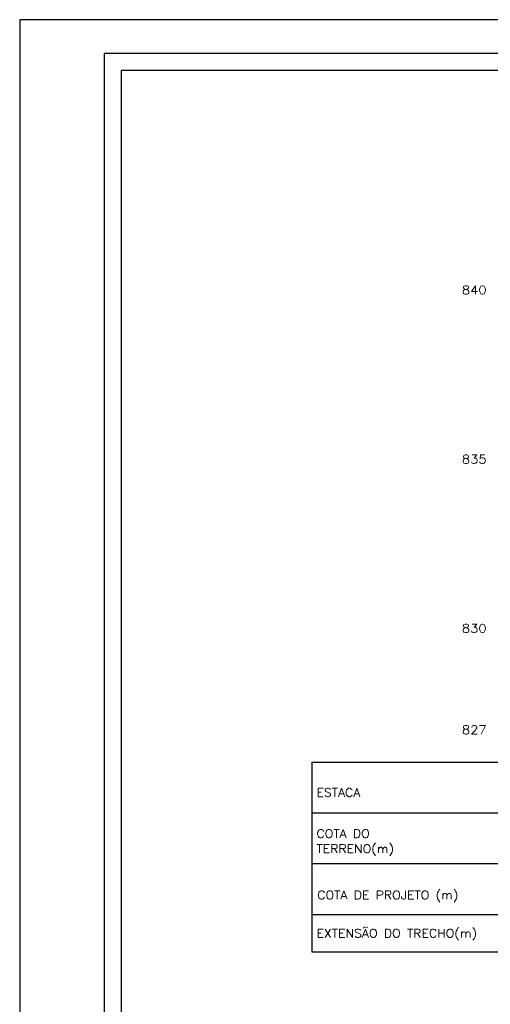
# Model space of a CAD drawing. Extents: x -1825 to 98, y 5678 to 6985.
# Tile 3 of 86: x -1825 to -1686, y 5981 to 6272. Entities that reach past the tile are written whole.
import ezdxf
from ezdxf.enums import TextEntityAlignment as Align

# ---------------------------------------------------------------- set-up
doc = ezdxf.new("R2010")
doc.units = 0
doc.header["$MEASUREMENT"] = 0
for name, color, linetype in [('PADRÃO', 7, 'CONTINUOUS'), ('PG-MALHA', 7, 'CONTINUOUS'), ('PG-TXT-100', 3, 'CONTINUOUS')]:
    doc.layers.add(name, color=color, linetype=linetype)
doc.styles.add('ROMANS', font='romans.shx', dxfattribs={"height": 1.5})

msp = doc.modelspace()

# ---------------------------------------------------------------- linework, layer by layer
at = {"layer": 'PADRÃO', "color": 2}
msp.add_lwpolyline([(-1825.2, 6272.22), (-1825.2, 5678.22), (-984.2, 5678.22), (-984.2, 6272.22), (-1825.2, 6272.22)], dxfattribs=at)
at = {"layer": 'PADRÃO', "color": 1}
msp.add_lwpolyline([(-1800.2, 5688.22), (-994.2, 5688.22), (-994.2, 6262.22), (-1800.2, 6262.22)], close=True, dxfattribs=at)
at = {"layer": 'PADRÃO', "color": 2}
msp.add_lwpolyline([(-1795.2, 5693.22), (-1174.2, 5693.22), (-1174.2, 6257.22), (-1795.2, 6257.22)], close=True, dxfattribs=at)
at = {"layer": 'PG-MALHA', "color": 4}
for p, q in [((-1738.86, 6052.7), (-1537.3, 6052.7)), ((-1738.86, 6052.7), (-1738.86, 5996.69)), ((-1537.3, 6037.7), (-1738.86, 6037.7)), ((-1537.3, 6022.7), (-1738.86, 6022.7)), ((-1738.86, 5996.69), (-1537.3, 5996.69))]:
    msp.add_line(p, q, dxfattribs=at)
msp.add_lwpolyline([(-1738.86, 6007.7), (-1537.3, 6007.7)], dxfattribs=at)

# ---------------------------------------------------------------- texts
at = {"layer": 'PG-TXT-100', "style": 'ROMANS', "width": 1.080702}
for s, p, p2 in [('840', (-1694.5, 6191.05), (-1687.17, 6191.05)), ('835', (-1694.5, 6141.05), (-1687.17, 6141.05)), ('830', (-1694.5, 6091.05), (-1687.17, 6091.05)), ('827', (-1694.5, 6061.05), (-1687.17, 6061.05))]:
    msp.add_text(s, height=2.5, dxfattribs=at).set_placement(p, p2, align=Align.FIT)
for s, p in [('ESTACA', (-1737.47, 6042.52)), ('COTA DO', (-1737.47, 6030.37)), ('TERRENO(m)', (-1737.47, 6025.9)), ('COTA DE PROJETO (m)', (-1737.22, 6012.22)), ('EXTENSÃO DO TRECHO(m)', (-1737.47, 6000.91))]:
    msp.add_text(s, height=2.5, dxfattribs=at).set_placement(p)

doc.saveas('drawing.dxf')
